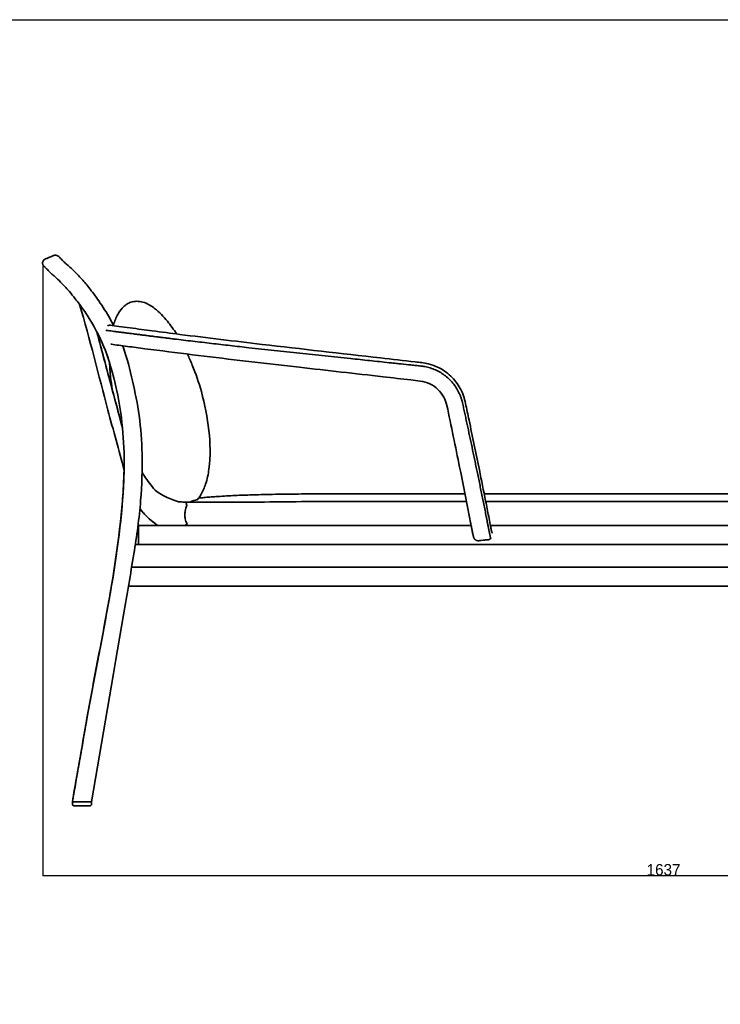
# Model space of a CAD drawing. Header units: millimetres. Extents: x -610 to 2400, y -1414 to 1785.
# Tile 8 of 9: x 567 to 1491, y 487 to 1785. Entities that reach past the tile are written whole.
import ezdxf

# ---------------------------------------------------------------- set-up
doc = ezdxf.new("R2010")
doc.units = ezdxf.units.MM
doc.linetypes.add('Continua', pattern=[0])
doc.layers.add('QUOTE', color=252, linetype='Continuous')
doc.layers.add('Spigoli tangenti visibili(ISO)', color=7, linetype='Continuous', lineweight=35)
doc.layers.add('Spigoli visibili(ISO)', color=7, linetype='Continuous', lineweight=35)
doc.dimstyles.get("Standard").update_dxf_attribs({"dimtxt": 15, "dimasz": 0.18, "dimexe": 0.18, "dimexo": 0.0625, "dimgap": 0.09, "dimtad": 1, "dimdec": 0, "dimzin": 0, "dimdsep": 46, "dimtxsty": 'Standard', "dimblk": 'ARCHTICK', "dimcen": 0.09, "dimadec": 0, "dimazin": 0, "dimtfac": 1, "dimtdec": 0, "dimtofl": 0, "dimtmove": 0, "dimatfit": 3, "dimfxl": 1, "dimtolj": 1, "dimtzin": 0, "dimarcsym": 0})

# ---------------------------------------------------------------- blocks, each defined once
blk = doc.blocks.new('_ArchTick')
at = {"color": 0, "linetype": 'ByBlock', "const_width": 0.15}
blk.add_lwpolyline([(-0.5, -0.5), (0.5, 0.5)], dxfattribs=at)
blk = doc.blocks.new('*D6')
at = {"layer": 'Defpoints', "color": 0, "transparency": 16777216}
for p in [(597.5, 1462.3), (2234.8, 1109.1), (2234.8, 657.1)]:
    blk.add_point(p, dxfattribs=at)
at = {"layer": 'QUOTE', "color": 0, "linetype": 'Continua', "lineweight": -2, "transparency": 16777216}
for p, q in [((597.5, 1462.2), (597.5, 656.9)), ((2234.8, 1109), (2234.8, 656.9)), ((597.5, 657.1), (2234.8, 657.1))]:
    blk.add_line(p, q, dxfattribs=at)
at = {"layer": 'QUOTE', "color": 0, "lineweight": -2, "transparency": 16777216, "xscale": 0.18, "yscale": 0.18, "zscale": 0.18, "rotation": 180}
blk.add_blockref('_ArchTick', (597.5, 657.1), dxfattribs=at)
at = {"layer": 'QUOTE', "color": 0, "lineweight": -2, "transparency": 16777216, "xscale": 0.18, "yscale": 0.18, "zscale": 0.18}
blk.add_blockref('_ArchTick', (2234.8, 657.1), dxfattribs=at)
at = {"layer": 'QUOTE', "color": 0, "transparency": 16777216, "insert": (1416.1, 664.7), "char_height": 15, "attachment_point": 5}
blk.add_mtext('\\A1;1637', dxfattribs=at)

msp = doc.modelspace()

# ---------------------------------------------------------------- linework, layer by layer
at = {"layer": 'QUOTE'}
msp.add_lwpolyline([(-609.7, 1785.3), (2400.3, 1785.3), (2400.3, -1414.1), (-609.7, -1414.1), (-609.7, 1785.3)], dxfattribs=at)
at = {"layer": 'Spigoli tangenti visibili(ISO)'}
msp.add_line((636.5, 751.2), (636.5, 753.9), dxfattribs=at)
for points, knots in [([(600.1, 1459.4), (600, 1459.4), (599.9, 1459.4), (599.9, 1459.5), (599.9, 1459.5), (599.3, 1459.8), (598.8, 1460.2), (598.4, 1460.7), (598.4, 1460.7), (598.3, 1460.8), (598.2, 1460.9), (598.1, 1461.1), (598.1, 1461.1), (598.1, 1461.1), (598.1, 1461.1), (598, 1461.2)], [-4.030696, -4.030696, -4.030696, -4.030696, -3.779305, -3.779305, -3.778664, -3.778664, -1.884408, -1.884408, -1.883538, -1.883538, -1.413382, -1.413382, -1.412455, -1.412455, -1.259331, -1.259331, -1.259331, -1.259331]), ([(680.3, 1375.9), (680.9, 1375.8), (682.5, 1375.6), (685.4, 1375.2), (689.1, 1374.7), (693.3, 1374.2), (697.9, 1373.6), (702.1, 1373), (705.5, 1372.6), (708.2, 1372.3), (710.9, 1371.9), (713.6, 1371.6), (715.9, 1371.3), (717.7, 1371), (719.1, 1370.8), (720.5, 1370.7), (721.9, 1370.5), (723.3, 1370.3), (725.2, 1370.1), (727.6, 1369.8), (731.4, 1369.3), (736.2, 1368.7), (741.9, 1367.9), (747.7, 1367.2), (753.4, 1366.5), (759.2, 1365.8), (764.9, 1365.1), (772.9, 1364.1), (783, 1362.9), (795.3, 1361.4), (807.6, 1360), (820, 1358.6), (832.3, 1357.1), (848.8, 1355.3), (872.2, 1352.6), (902.7, 1349.3), (936.2, 1345.7), (969.6, 1342.2), (996.1, 1339.3), (1015.8, 1337.3), (1028.6, 1335.9), (1041.4, 1334.6), (1052, 1333.4), (1060.5, 1332.5), (1069, 1331.6), (1077.6, 1330.7), (1086.2, 1329.8), (1091.6, 1329.2), (1095.4, 1328.8), (1097.7, 1328.6), (1099.7, 1328.3), (1103.2, 1327.7), (1108.5, 1326.3), (1115.5, 1323.7), (1122.2, 1320.2), (1128.5, 1315.9), (1134.3, 1310.8), (1141, 1303.1), (1145.3, 1296), (1147.8, 1290.3), (1148.4, 1288.6), (1149, 1286.9), (1149.6, 1285.2), (1150.1, 1283.5), (1150.5, 1281.8), (1151.1, 1279.2), (1151.7, 1276.7), (1152.4, 1273.2), (1153.2, 1269.6), (1154, 1266.1), (1154.8, 1262.5), (1155.5, 1259), (1156.5, 1254.2), (1158.4, 1245.6), (1161.1, 1233.1), (1163.7, 1220.5), (1165.9, 1210.4), (1167.5, 1202.8), (1169, 1195.2), (1171.2, 1184.7), (1174, 1171.3), (1176.8, 1157.6), (1179, 1146.6), (1180.6, 1138.4), (1182, 1131.6), (1183, 1126.1), (1183.9, 1122), (1184.4, 1119), (1184.8, 1117.2), (1184.9, 1116.7), (1185, 1116.1), (1185.1, 1115.6), (1185.2, 1115.1), (1185.3, 1114.6), (1185.4, 1114.1), (1185.5, 1113.5), (1185.6, 1112.9), (1185.8, 1112.3), (1185.9, 1111.7), (1186, 1111.1), (1186.1, 1110.6), (1186.2, 1110), (1186.3, 1109.4), (1186.5, 1108.7), (1186.7, 1107.8), (1186.9, 1106.8), (1187.1, 1105.9), (1187.3, 1105.1), (1187.5, 1104.3), (1187.6, 1103.6), (1187.8, 1103), (1187.9, 1102.3), (1188.1, 1101.7), (1188.2, 1101.4), (1188.3, 1101.3), (1188.3, 1101.3), (1188.3, 1101.3), (1188.4, 1101.3), (1188.4, 1101.3), (1188.5, 1101.3), (1188.5, 1101.3)], [11.946953, 11.946953, 11.946953, 11.946953, 16.305919, 22.372495, 28.520606, 34.668718, 40.761963, 46.855209, 49.8187, 52.782192, 55.745684, 58.709175, 61.551364, 62.972458, 64.393552, 65.814646, 67.23574, 68.656835, 70.077929, 72.975368, 75.872808, 81.667686, 87.462565, 93.257444, 99.052323, 104.847202, 110.64208, 116.436959, 128.859397, 141.281834, 153.704271, 166.126708, 178.549146, 190.971583, 215.816457, 249.442181, 283.067905, 316.693629, 350.319353, 363.178082, 376.036812, 388.895542, 401.754272, 408.183637, 414.613002, 427.471732, 434.032308, 440.592885, 443.741961, 445.712934, 447.11075, 448.508567, 454.430504, 460.352441, 466.506313, 472.660185, 478.868119, 485.076053, 497.225294, 498.662896, 500.100497, 501.538099, 502.975701, 504.381231, 505.78676, 507.174735, 510.572527, 514.258541, 517.944555, 521.630569, 525.316583, 529.002597, 532.688611, 540.060639, 555.757908, 571.455176, 579.30381, 587.152445, 595.001079, 602.849713, 619.817755, 636.785797, 645.269819, 653.75384, 662.237861, 666.479871, 670.721882, 675.128307, 675.67911, 676.229913, 676.780716, 677.331519, 677.882322, 678.433125, 678.983928, 679.534731, 680.213086, 680.891441, 681.569796, 682.248151, 682.926506, 683.604861, 684.283216, 684.961571, 686.356973, 687.752375, 689.147778, 690.54318, 691.924371, 693.305562, 694.686753, 696.067944, 698.702226, 701.336508, 702.00381, 702.671111, 703.897363, 705.123614, 708.195605, 708.984794, 708.984794, 708.984794, 708.984794]), ([(702.5, 1247.5), (697.2, 1267.3), (686.1, 1308.6), (674.8, 1350.8), (668.8, 1373.2), (668.6, 1374)], [72.865207, 72.865207, 72.865207, 72.865207, 134.1605, 201.239994, 203.846731, 203.846731, 203.846731, 203.846731]), ([(786.1, 1118.4), (785.9, 1118.6), (785.7, 1119.2), (786, 1120.1), (786.8, 1120.4), (787.5, 1120.4), (787.7, 1120.5), (787.3, 1121.3), (786.2, 1123.5), (785, 1127.2), (784.6, 1132.4), (785, 1137.6), (786, 1141.5), (787, 1144.1), (787.5, 1145.1), (787.3, 1145.5), (786.8, 1146.4), (786.5, 1147.5), (787.2, 1148.8), (788, 1149.4), (788.4, 1149.4), (788.4, 1149.4)], [-23.959003, -23.959003, -23.959003, -23.959003, -23, -22, -21, -20, -19, -18, -17, -16, -15, -14, -13, -12, -11, -10, -9, -8, -7, -6, -5.832509, -5.832509, -5.832509, -5.832509]), ([(791.9, 1149.3), (792.6, 1149.8), (794.2, 1150.7), (797.6, 1151.8), (799.9, 1152.2), (800.9, 1152.4), (801.2, 1152.5)], [-1.906556, -1.906556, -1.906556, -1.906556, -1, -0.5, -0.25, 0, 0, 0, 0]), ([(749.3, 1118.4), (746.2, 1120.5), (740, 1125.1), (732.1, 1132.6), (727.4, 1138.2), (725.5, 1140.7)], [56.07338, 56.07338, 56.07338, 56.07338, 67.084767, 79.30167, 88.773061, 88.773061, 88.773061, 88.773061]), ([(723.5, 1093.4), (723.5, 1093.4), (723.5, 1093.5), (723.5, 1093.6), (723.5, 1093.6), (723.5, 1094), (723.5, 1094.3), (723.5, 1094.9), (723.5, 1095.1), (723.5, 1095.5), (723.5, 1095.7), (723.5, 1095.9), (723.5, 1096.1), (723.5, 1096.5), (723.5, 1096.8), (723.5, 1097.4), (723.5, 1097.7), (723.5, 1098.4), (723.5, 1098.7), (723.5, 1099), (723.5, 1099.2), (723.5, 1099.4), (723.5, 1099.7), (723.5, 1099.9), (723.5, 1100.7), (723.5, 1102.7), (723.5, 1106.8), (723.5, 1110.2), (723.5, 1112.4), (723.5, 1112.5), (723.5, 1112.6), (723.5, 1112.7), (723.5, 1112.8), (723.5, 1113), (723.5, 1113.2), (723.5, 1113.5), (723.5, 1113.6), (723.5, 1114.1), (723.5, 1114.4), (723.5, 1115.1), (723.5, 1115.3), (723.5, 1116.2), (723.5, 1116.7), (723.5, 1117.3), (723.5, 1117.5), (723.5, 1117.8), (723.5, 1117.8), (723.5, 1118), (723.5, 1118), (723.5, 1118.2), (723.5, 1118.3), (723.5, 1118.4), (723.5, 1118.4), (723.5, 1118.4), (723.5, 1118.4), (723.5, 1118.4)], [31.786136, 31.786136, 31.786136, 31.786136, 32.779813, 32.779813, 33.775428, 33.775428, 35.770655, 35.770655, 36.776118, 36.776118, 37.277804, 37.277804, 37.780056, 37.780056, 38.791827, 38.791827, 39.807195, 39.807195, 40.798535, 40.798535, 40.798535, 41.365462, 41.365462, 41.854057, 41.854057, 43.808439, 47.717202, 54.097842, 54.097842, 54.34208, 54.34208, 54.34208, 54.583035, 54.583035, 55.068485, 55.068485, 55.554374, 55.554374, 56.548131, 56.548131, 57.545222, 57.545222, 59.54211, 59.54211, 60.548502, 60.548502, 61.050297, 61.050297, 61.553144, 61.553144, 62.56655, 62.56655, 63.072133, 63.072133, 63.577842, 63.577842, 63.577842, 63.577842])]:
    msp.add_open_spline(points, degree=3, knots=knots, dxfattribs=at)
msp.add_rational_spline([(698.9, 1260.8), (699.1, 1260.6), (699.8, 1260.1), (700.6, 1259.4), (701.2, 1258.9)], [1.12749812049, 1.12619289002, 1.12183044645, 1.11659441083, 1.11273131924], degree=3, knots=[537.553366, 537.553366, 537.553366, 537.553366, 548.553997, 571.96697, 571.96697, 571.96697, 571.96697], dxfattribs=at)
at = {"layer": 'Spigoli visibili(ISO)'}
for p, q in [((987.2, 1160.3), (1154.1, 1160.3)), ((1179.5, 1160.3), (2009.4, 1160.3)), ((987.2, 1150.4), (1156.1, 1150.4)), ((1181.5, 1150.4), (2009.4, 1150.4)), ((723.5, 1118.4), (891.5, 1118.4)), ((723.5, 1093.4), (891.5, 1093.4)), ((881.5, 1063.5), (714.5, 1063.5)), ((2131.8, 1063.6), (1472.6, 1063.5)), ((881.5, 1038.5), (710.4, 1038.5)), ((2133.7, 1038.6), (1472.6, 1038.5)), ((661.4, 754.2), (636.4, 754.2)), ((636.5, 753.9), (636.5, 751.2)), ((661.5, 753.9), (661.5, 751.2)), ((661.8, 756.8), (661.8, 756.7)), ((661.8, 756.8), (661.8, 756.8)), ((638.5, 749.2), (655.8, 749.2)), ((655.8, 749.2), (659.5, 749.2))]:
    msp.add_line(p, q, dxfattribs=at)
for centre, radius, start, end in [((636.8, 753.9), 0.3, 90, 180), ((638.5, 751.2), 2, 180, 270)]:
    msp.add_arc(centre, radius, start, end, dxfattribs=at)
for points, knots in [([(597.5, 1462.3), (597.5, 1462.3), (597.5, 1462.3), (597.4, 1462.3), (597.4, 1462.3), (597.4, 1462.5), (597.4, 1462.5), (597.2, 1462.9), (597.2, 1463.1), (597, 1464), (597, 1464.7), (597.2, 1465.9), (597.4, 1466.6), (597.9, 1467.7), (598.3, 1468.2), (599.2, 1469), (599.6, 1469.3), (600.1, 1469.6)], [0, 0, 0, 0, 0.0001099, 0.0001099, 0.0088682, 0.0088682, 0.0351486, 0.0351486, 0.114144, 0.114144, 0.3069892, 0.3069892, 0.4963057, 0.4963057, 0.6840437, 0.6840437, 0.8444055, 0.8444055, 0.8444055, 0.8444055]), ([(600.1, 1469.6), (600.1, 1469.6), (600.1, 1469.6), (600.1, 1469.6), (600.1, 1469.6), (600.3, 1469.7), (600.4, 1469.7), (600.7, 1469.8), (600.8, 1469.9), (601.6, 1470.2), (602.1, 1470.4), (603.9, 1471.1), (605.1, 1471.6), (607.4, 1472.6), (608.5, 1473), (610.3, 1473.8), (610.8, 1474), (611.6, 1474.3), (611.7, 1474.4), (611.9, 1474.4), (612, 1474.5), (612.1, 1474.5), (612.2, 1474.6), (612.4, 1474.6), (612.6, 1474.7), (612.9, 1474.7), (613.1, 1474.8), (613.8, 1474.9), (614.5, 1474.9), (615.4, 1474.7), (615.7, 1474.6), (616.1, 1474.4), (616.2, 1474.4), (616.4, 1474.3)], [-52.032043, -52.032043, -52.032043, -52.032043, -51.986267, -51.986267, -51.98621, -51.98621, -51.516982, -51.516982, -51.042882, -51.042882, -49.146483, -49.146483, -45.353684, -45.353684, -41.582579, -41.582579, -39.697027, -39.697027, -39.225639, -39.225639, -38.988026, -38.988026, -38.74904, -38.74904, -38.271337, -38.271337, -37.793985, -37.793985, -35.880595, -35.880595, -34.925425, -34.925425, -34.545035, -34.545035, -34.545035, -34.545035]), ([(616.4, 1474.3), (616.4, 1474.3), (616.4, 1474.3), (616.4, 1474.3), (616.5, 1474.3), (616.5, 1474.3), (616.5, 1474.3), (616.5, 1474.3), (616.5, 1474.3), (616.5, 1474.2), (616.5, 1474.2), (616.6, 1474.2), (616.6, 1474.2), (616.6, 1474.2), (616.6, 1474.2), (616.6, 1474.2), (616.7, 1474.2), (617.7, 1473.6), (619.1, 1472.5), (621, 1470.5), (622.7, 1468.8), (626.7, 1464.6), (627.5, 1463.9), (632.2, 1460), (633.9, 1458.5), (639.2, 1453.5), (643.1, 1449.5), (650.8, 1441), (654.4, 1436.8), (662.5, 1426.8), (667, 1420.8), (676.5, 1407), (681.5, 1399.1), (687.7, 1388), (689.3, 1384.9), (690.8, 1381.9)], [0, 0, 0, 0, 0.009942, 0.009942, 0.019557, 0.019557, 0.032617, 0.032617, 0.058406, 0.058406, 0.131788, 0.131788, 0.351771, 0.351771, 1.011684, 1.011684, 2.991778, 2.991778, 8.932381, 8.932381, 16.9867, 16.9867, 21.563645, 21.563645, 23.397229, 23.397229, 25.72276, 25.72276, 27.579817, 27.579817, 29.855098, 29.855098, 32.647018, 32.647018, 33.679514, 33.679514, 33.679514, 33.679514]), ([(598, 1461.2), (598, 1461.3), (597.9, 1461.4), (597.9, 1461.5), (597.9, 1461.5), (597.7, 1461.7), (597.6, 1462), (597.5, 1462.3)], [-1.259331, -1.259331, -1.259331, -1.259331, -0.943125, -0.943125, -0.942142, -0.942142, 0, 0, 0, 0]), ([(638.8, 767.9), (644.5, 800.7), (650.3, 833.6), (673.2, 964.9), (696.7, 1062.8), (705.6, 1197.2), (705.2, 1232.4), (697.1, 1287.7), (692.7, 1308.4), (681.3, 1348.1), (673, 1367), (659.2, 1390.7), (655.3, 1396.8), (647.6, 1407.8), (643.9, 1412.8), (637.5, 1420.8), (634.9, 1424), (628.2, 1431.8), (624.1, 1436.1), (617.9, 1442.3), (615.7, 1444.4), (612.6, 1447.1), (611.6, 1447.9), (608.6, 1450.4), (606.9, 1452.2), (604, 1455.3), (602.6, 1456.6), (599.8, 1459.6), (600.3, 1459.3), (600.2, 1459.3), (600.2, 1459.3), (600.1, 1459.3), (600.1, 1459.4), (600.1, 1459.4), (600.1, 1459.4), (600.1, 1459.4)], [0, 0, 0, 0, 10.000001, 10.000001, 40.003266, 40.003266, 50.435403, 50.435403, 56.76414, 56.76414, 62.836871, 62.836871, 65.016605, 65.016605, 66.910898, 66.910898, 68.263251, 68.263251, 70.515917, 70.515917, 72.522897, 72.522897, 74.394488, 74.394488, 77.9533, 77.9533, 83.587021, 83.587021, 92.61507, 92.61507, 93.759002, 93.759002, 94.335214, 94.335214, 94.569368, 94.569368, 94.569368, 94.569368]), ([(704.5, 1191.6), (697.5, 1217.9), (690.4, 1244.2), (670.9, 1317), (659.5, 1363.8), (646, 1409.9)], [1.836127, 1.836127, 1.836127, 1.836127, 10, 10, 24.437054, 24.437054, 24.437054, 24.437054]), ([(690.5, 1382.5), (690.7, 1383.3), (690.9, 1384), (692.7, 1389.5), (694.7, 1394.2), (699.1, 1401.4), (701.3, 1404.3), (705.2, 1408), (706.7, 1409.2), (709.9, 1411.3), (711.8, 1412.2), (713.7, 1412.9)], [12.132096, 12.132096, 12.132096, 12.132096, 12.35904, 12.35904, 13.864721, 13.864721, 14.913062, 14.913062, 15.486126, 15.486126, 16.085556, 16.085556, 16.085556, 16.085556]), ([(713.7, 1412.9), (716.1, 1413.7), (718.8, 1414.1), (724, 1414.1), (726.7, 1413.7), (732.2, 1412.2), (735.1, 1410.8), (740.3, 1407.9), (742.7, 1406.3), (744.9, 1404.5)], [0, 0, 0, 0, 0.783262, 0.783262, 1.571958, 1.571958, 2.513604, 2.513604, 3.362811, 3.362811, 3.362811, 3.362811]), ([(744.9, 1404.5), (751.2, 1399.7), (756.7, 1393.9), (766, 1382.5), (770, 1376.9), (773.7, 1371.1)], [0, 0, 0, 0, 2.370115, 2.370115, 4.427165, 4.427165, 4.427165, 4.427165]), ([(686.7, 1382.4), (686.3, 1382.5), (685.7, 1382.5), (684.5, 1382.4), (684.1, 1382.3), (683.4, 1382), (683.2, 1382), (683, 1381.8)], [0.4058127, 0.4058127, 0.4058127, 0.4058127, 0.4759181, 0.4759181, 0.5076408, 0.5076408, 0.5267474, 0.5267474, 0.5267474, 0.5267474]), ([(686.7, 1382.4), (689.5, 1382), (693.3, 1381.5), (702.1, 1380.4), (707.1, 1379.7), (717.3, 1378.4), (722.5, 1377.7), (732.4, 1376.4), (737.1, 1375.8), (753.9, 1373.6), (766, 1372), (814.2, 1365.9), (850.4, 1361.6), (938.7, 1351.2), (990.7, 1345.3), (1058, 1337.7), (1073.2, 1336), (1094.2, 1333.6), (1100, 1333.1), (1109.9, 1330.7), (1114, 1329.2), (1124.3, 1324.4), (1130.3, 1320.3), (1140.4, 1310.8), (1144.7, 1305.2), (1151.3, 1293), (1153.4, 1286.2), (1156.4, 1272.2), (1158, 1264.9), (1164.1, 1235.6), (1168.7, 1213.7), (1176, 1178.1), (1178.7, 1164.4), (1182.8, 1143.9), (1184.1, 1137.1), (1186.1, 1126.9), (1186.8, 1123.5), (1187.8, 1118.3), (1188.1, 1116.6), (1188.8, 1113.5), (1189.1, 1112.1), (1189.5, 1110.1), (1189.7, 1109.3), (1189.9, 1108.6), (1189.9, 1108.5), (1189.9, 1108.4), (1189.9, 1108.4), (1189.9, 1108.4)], [0, 0, 0, 0, 1.907301, 1.907301, 3.67939, 3.67939, 5.246846, 5.246846, 6.682555, 6.682555, 10.332531, 10.332531, 21.28256, 21.28256, 37.007718, 37.007718, 41.616949, 41.616949, 43.346252, 43.346252, 44.662503, 44.662503, 46.760497, 46.760497, 48.846325, 48.846325, 50.943543, 50.943543, 53.216007, 53.216007, 60.033426, 60.033426, 64.262983, 64.262983, 66.379278, 66.379278, 67.438209, 67.438209, 67.976372, 67.976372, 68.50538, 68.50538, 68.948616, 68.948616, 69.143293, 69.143293, 69.19773, 69.19773, 69.19773, 69.19773]), ([(668.6, 1374), (672.2, 1360.5), (675.8, 1346.9), (687.1, 1304.8), (694.8, 1276.1), (702.5, 1247.5)], [4.152335, 4.152335, 4.152335, 4.152335, 8.359987, 8.359987, 17.250591, 17.250591, 17.250591, 17.250591]), ([(702.6, 1355.4), (702.8, 1354.9), (703, 1354.4), (708.7, 1339.3), (712.4, 1324.2), (718.9, 1293.9), (722.4, 1278.8), (726.7, 1246.7), (727.9, 1229.9), (728.7, 1192.5), (728, 1172), (724.6, 1127.9), (721.2, 1104.5), (713.1, 1054.3), (708.5, 1027.5), (690, 918.5), (675.8, 836.4), (661.4, 754.2)], [36.57387, 36.57387, 36.57387, 36.57387, 36.745027, 36.745027, 41.394948, 41.394948, 46.039525, 46.039525, 51.092963, 51.092963, 57.252534, 57.252534, 64.348204, 64.348204, 72.50437, 72.50437, 97.540612, 97.540612, 97.540612, 97.540612]), ([(1188.3, 1101.4), (1188.3, 1101.4), (1185.2, 1099.8), (1185.2, 1099.8), (1185.2, 1099.8), (1185.2, 1099.8), (1185.2, 1099.8), (1185.2, 1099.8), (1185.2, 1099.8), (1185.2, 1099.8), (1185.1, 1099.8), (1184.8, 1099.8), (1184.6, 1099.7), (1184.1, 1099.7), (1183.9, 1099.7), (1183.3, 1099.6), (1183, 1099.6), (1181.7, 1099.5), (1180.7, 1099.4), (1178.4, 1099.1), (1176.9, 1099), (1174.4, 1098.8), (1173.4, 1098.7), (1171.9, 1098.5), (1171.5, 1098.5), (1170.8, 1098.5), (1170.4, 1098.6), (1169.7, 1098.7), (1169.2, 1098.9), (1168.5, 1099.3), (1168.2, 1099.4), (1167.7, 1099.8), (1167.5, 1100), (1167.1, 1100.3), (1167, 1100.4), (1166.9, 1100.6), (1166.8, 1100.8), (1166.5, 1101.1), (1166.4, 1101.2), (1166.2, 1101.7), (1166.1, 1101.9), (1165.9, 1102.3), (1165.8, 1102.4), (1165.7, 1102.8), (1165.6, 1102.9), (1165.5, 1103.4), (1165.4, 1103.7), (1165.1, 1104.9), (1164.8, 1106.1), (1164.2, 1109), (1163.9, 1110.6), (1163.3, 1113.6), (1163, 1115.1), (1162.3, 1118.6), (1161.9, 1120.6), (1160.3, 1128.7), (1159.2, 1134.8), (1154.4, 1159), (1150.8, 1177.1), (1141.6, 1222.5), (1136, 1249.8), (1129.5, 1280.6), (1128.1, 1284.3), (1124.2, 1291.4), (1121.5, 1294.9), (1115.3, 1300.9), (1111.6, 1303.4), (1103.7, 1307.2), (1099.5, 1308.4), (1091.1, 1309.4), (1087, 1309.9), (1070.7, 1311.8), (1058.4, 1313.2), (1009.4, 1318.8), (972.6, 1322.9), (894, 1331.9), (852.2, 1336.7), (789.5, 1344.3), (768.7, 1346.9), (742.6, 1350.3), (737.4, 1350.9), (728.2, 1352.1), (724.3, 1352.6), (716.6, 1353.6), (712.8, 1354.1), (705, 1355.1), (701.1, 1355.6), (694, 1356.6), (690.8, 1357), (687.9, 1357.4), (687.6, 1357.4), (687.3, 1357.4)], [2.101071, 2.101071, 2.101071, 2.101071, 2.101148, 2.101148, 2.103296, 2.103296, 2.105421, 2.105421, 2.109684, 2.109684, 2.126866, 2.126866, 2.194508, 2.194508, 2.273754, 2.273754, 2.369431, 2.369431, 2.656461, 2.656461, 3.087004, 3.087004, 3.409916, 3.409916, 3.532148, 3.532148, 3.629904, 3.629904, 3.776731, 3.776731, 3.869884, 3.869884, 3.971251, 3.971251, 4.008362, 4.008362, 4.057873, 4.057873, 4.125539, 4.125539, 4.214443, 4.214443, 4.294373, 4.294373, 4.408685, 4.408685, 4.622283, 4.622283, 5.273359, 5.273359, 5.811054, 5.811054, 6.267697, 6.267697, 6.893266, 6.893266, 8.769975, 8.769975, 14.400123, 14.400123, 22.845361, 22.845361, 24.01379, 24.01379, 25.30746, 25.30746, 26.618017, 26.618017, 27.915375, 27.915375, 29.150388, 29.150388, 32.855399, 32.855399, 43.970438, 43.970438, 56.610152, 56.610152, 62.926545, 62.926545, 64.505525, 64.505525, 65.689767, 65.689767, 66.868164, 66.868164, 68.254738, 68.254738, 69.74098, 69.74098, 69.919711, 69.919711, 69.919711, 69.919711]), ([(788.1, 1344.5), (790.4, 1339.7), (792.5, 1334.8), (799.2, 1318.5), (803.1, 1306.9), (806.5, 1295)], [7.448542, 7.448542, 7.448542, 7.448542, 9.044967, 9.044967, 12.730001, 12.730001, 12.730001, 12.730001]), ([(689, 1298), (688.1, 1303.3), (687.4, 1308.6), (686.1, 1320.5), (685.6, 1327.1), (685.4, 1333.7)], [3.624831, 3.624831, 3.624831, 3.624831, 5.231259, 5.231259, 7.210729, 7.210729, 7.210729, 7.210729]), ([(806.5, 1295), (811.1, 1278.2), (814.6, 1261), (818.3, 1226.9), (818.7, 1209.7), (815.6, 1186.1), (814.2, 1179.4), (810.5, 1168.1), (808.5, 1163.4), (805, 1157.5), (804, 1156), (802.8, 1154.6)], [0, 0, 0, 0, 5.231263, 5.231263, 10.307643, 10.307643, 12.359042, 12.359042, 13.864722, 13.864722, 14.416296, 14.416296, 14.416296, 14.416296]), ([(636.8, 756.8), (642.6, 789.6), (648.3, 822.4), (671.2, 953.7), (694.2, 1051.6), (703.5, 1164.6), (704.3, 1178.2), (704.5, 1191.7)], [0, 0, 0, 0, 10.000002, 10.000002, 40.001823, 40.001823, 44.044192, 44.044192, 44.044192, 44.044192]), ([(776.2, 1149.7), (752.1, 1157.9), (746.6, 1163.7), (736.7, 1175.7), (732.3, 1182.1), (728.3, 1188.6)], [0, 0, 0, 0, 2.370131, 2.370131, 4.673388, 4.673388, 4.673388, 4.673388]), ([(801.2, 1152.5), (802, 1154.5), (802.5, 1154.5), (803.1, 1154.6), (805.3, 1154.9), (807.4, 1155.1), (809.6, 1155.3), (812.3, 1155.6), (814.9, 1155.8), (820.3, 1156.2), (823, 1156.4), (825.6, 1156.6), (829.4, 1156.9), (833.1, 1157.1), (840.6, 1157.6), (844.3, 1157.8), (855.5, 1158.3), (863, 1158.6), (870.5, 1158.8), (875.5, 1159), (880.5, 1159.1), (890.5, 1159.4), (895.5, 1159.5), (910.5, 1159.8), (920.5, 1159.9), (930.6, 1160), (941.1, 1160.1), (951.6, 1160.2), (970.4, 1160.3), (978.8, 1160.3), (987.2, 1160.3)], [-1641.068785, -1641.068785, -1641.068785, -1641.068785, -1639.404886, -1639.404886, -1639.404886, -1633.019131, -1633.019131, -1633.019131, -1625.158478, -1625.158478, -1617.297325, -1617.297325, -1617.297325, -1606.327453, -1606.327453, -1595.357103, -1595.357103, -1573.500907, -1573.500907, -1573.500907, -1558.83768, -1558.83768, -1544.174211, -1544.174211, -1514.847298, -1514.847298, -1514.847298, -1484.13016, -1484.13016, -1459.5838, -1459.5838, -1459.5838, -1459.5838]), ([(776.2, 1149.7), (776.4, 1149.7), (776.7, 1149.6), (777.7, 1149.6), (778.3, 1149.6), (780.4, 1149.6), (781.3, 1149.5), (784, 1149.5), (785.9, 1149.4), (788.4, 1149.4)], [16.403837, 16.403837, 16.403837, 16.403837, 18.409193, 18.409193, 20.575634, 20.575634, 21.69683, 21.69683, 22.875763, 22.875763, 22.875763, 22.875763]), ([(788.4, 1149.4), (790.2, 1149.4), (792.5, 1149.3), (797.2, 1149.3), (799.7, 1149.2), (805.8, 1149.2), (809.5, 1149.2), (820.3, 1149.1), (827.5, 1149.1), (848.5, 1149.2), (862.2, 1149.3), (913.1, 1149.7), (950.1, 1150.2), (987.2, 1150.4)], [0, 0, 0, 0, 0.845377, 0.845377, 1.652948, 1.652948, 2.755904, 2.755904, 4.922385, 4.922385, 9.048912, 9.048912, 20.172322, 20.172322, 20.172322, 20.172322]), ([(749.3, 1118.4), (749.1, 1118.5), (749, 1118.6), (741.1, 1123.9), (734.1, 1130.2), (727.2, 1138.5), (726.4, 1139.6), (725.5, 1140.7)], [5.587926, 5.587926, 5.587926, 5.587926, 5.641573, 5.641573, 8.429679, 8.429679, 8.847324, 8.847324, 8.847324, 8.847324]), ([(891.5, 1118.4), (921.5, 1118.4), (992.4, 1118.4), (1082.7, 1118.4), (1142.9, 1118.4), (1162.3, 1118.4)], [0, 0, 0, 0, 90.140632, 212.668671, 270.837979, 270.837979, 270.837979, 270.837979]), ([(1187.8, 1118.4), (1211.5, 1118.4), (1304.8, 1118.4), (1398.1, 1118.4), (1467.6, 1118.4)], [296.271004, 296.271004, 296.271004, 296.271004, 367.600576, 576.078504, 576.078504, 576.078504, 576.078504]), ([(1467.6, 1118.4), (1562.4, 1118.4), (1706.3, 1118.4), (1876, 1118.4), (1957.4, 1118.4), (1994.1, 1118.4), (2009.7, 1118.4), (2035.1, 1118.4), (2066.6, 1118.5), (2098.9, 1118.5), (2117.2, 1118.5), (2125.1, 1118.5), (2127.6, 1118.5)], [0, 0, 0, 0, 284.541704, 431.611968, 508.980608, 528.804662, 541.753713, 555.769338, 605.073792, 636.236309, 652.696149, 659.981879, 659.981879, 659.981879, 659.981879]), ([(719.4, 1093.4), (719.8, 1093.4), (721.2, 1093.4), (722.6, 1093.4), (723.5, 1093.4)], [19.495119, 19.495119, 19.495119, 19.495119, 20.753498, 23.685307, 23.685307, 23.685307, 23.685307]), ([(891.5, 1093.4), (921.5, 1093.4), (992.4, 1093.4), (1115, 1093.4), (1276.9, 1093.4), (1398.1, 1093.4), (1467.6, 1093.4)], [0, 0, 0, 0, 90.140632, 212.668671, 367.600576, 576.078504, 576.078504, 576.078504, 576.078504]), ([(1171.5, 1098.5), (1171.5, 1098.5), (1171.5, 1098.5), (1171.5, 1098.5), (1171.4, 1098.5), (1171.3, 1098.5), (1171.2, 1098.5), (1171.2, 1098.5), (1171.2, 1098.5), (1171.2, 1098.5)], [0.2620841, 0.2620841, 0.2620841, 0.2620841, 0.3365397, 0.3365397, 0.5896411, 0.5896411, 0.6238113, 0.6238113, 0.629406, 0.629406, 0.629406, 0.629406]), ([(1467.6, 1093.4), (1562.4, 1093.4), (1706.3, 1093.4), (1876, 1093.4), (1957.4, 1093.4), (1994.1, 1093.4), (2009.7, 1093.4), (2035.1, 1093.4), (2066.6, 1093.5), (2098.9, 1093.5), (2117.9, 1093.5), (2126.4, 1093.5), (2129.4, 1093.5)], [0, 0, 0, 0, 284.541704, 431.611968, 508.980608, 528.804662, 541.753713, 555.769338, 605.073792, 636.236309, 652.696149, 661.837825, 661.837825, 661.837825, 661.837825]), ([(661.2, 754.2), (661.2, 754.2), (661.2, 754.2), (661.3, 754.2), (661.3, 754.2), (661.3, 754.2), (661.3, 754.2), (661.4, 754.1), (661.4, 754.1), (661.4, 754.1), (661.4, 754.1), (661.5, 754.1), (661.5, 754), (661.5, 754), (661.5, 754), (661.5, 753.9), (661.5, 753.9), (661.5, 753.9)], [0, 0, 0, 0, 0.00389944, 0.00389944, 0.00773433, 0.00773433, 0.0140189, 0.0140189, 0.02030347, 0.02030347, 0.02658804, 0.02658804, 0.03287261, 0.03287261, 0.03915718, 0.03915718, 0.04703795, 0.04703795, 0.04703795, 0.04703795]), ([(661.5, 751.2), (661.5, 751), (661.5, 750.7), (661.3, 750.3), (661.2, 750.1), (661, 749.8), (660.8, 749.7), (660.5, 749.4), (660.3, 749.3), (660, 749.2), (659.9, 749.2), (659.7, 749.2), (659.6, 749.2), (659.5, 749.2)], [0, 0, 0, 0, 0.0648009, 0.0648009, 0.1285, 0.1285, 0.1922323, 0.1922323, 0.2559533, 0.2559533, 0.2841747, 0.2841747, 0.3129789, 0.3129789, 0.3129789, 0.3129789])]:
    msp.add_open_spline(points, degree=3, knots=knots, dxfattribs=at)
for points in [[(598, 1461.2), (597.8, 1461.5), (597.6, 1461.9), (597.5, 1462.3)], [(685.4, 1333.6), (681, 1347.5), (675.4, 1361.1), (668.6, 1374)], [(806.5, 1295), (806.5, 1295), (806.5, 1295), (806.5, 1295)], [(723.1, 1118.4), (723.2, 1118.4), (723.4, 1118.4), (723.5, 1118.4)], [(1472.6, 1063.5), (1275.6, 1063.5), (1078.5, 1063.5), (881.5, 1063.5)], [(1472.6, 1038.5), (1275.6, 1038.5), (1078.5, 1038.5), (881.5, 1038.5)], [(636.4, 754.2), (637.2, 758.8), (638, 763.3), (638.8, 767.9)]]:
    msp.add_open_spline(points, degree=3, dxfattribs=at)

# ---------------------------------------------------------------- dimensions: what is measured, and where the dimension line sits
at = {"layer": 'QUOTE'}
dim = msp.add_linear_dim(base=(2234.8, 657.1), p1=(597.5, 1462.3), p2=(2234.8, 1109.1), dimstyle='Standard', dxfattribs=at)
dim.commit()
dim.dimension.update_dxf_attribs({"geometry": '*D6', "text_midpoint": (1416.1, 664.7)})

doc.saveas('drawing.dxf')
